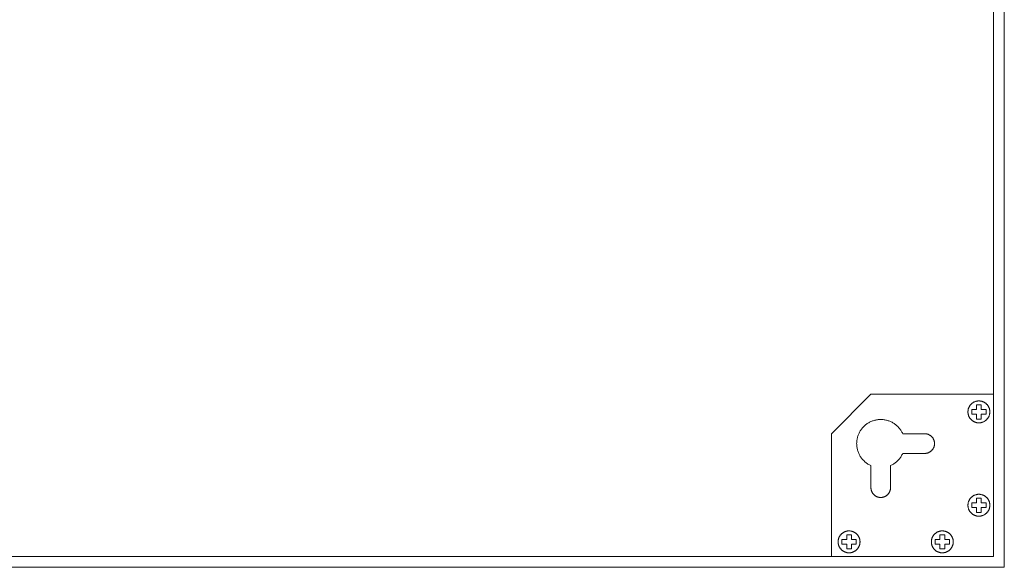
# Model space of a CAD drawing. Header units: millimetres. Extents: x -2430 to -1176, y -900 to 256.
# Tile 3 of 5: x -1401 to -1176, y -744 to -619. Entities that reach past the tile are written whole.
import ezdxf

# ---------------------------------------------------------------- set-up
doc = ezdxf.new("R2010")
doc.units = ezdxf.units.MM
doc.layers.add('Default', color=7, linetype='Continuous', lineweight=15, true_color=0x000000)
doc.layers.add('Make2D$visible$lines', color=7, linetype='Continuous', lineweight=15, true_color=0x000000)

msp = doc.modelspace()

# ---------------------------------------------------------------- linework, layer by layer
at = {"layer": 'Default'}
for p, q in [((-1178.85, -741.46), (-1178.85, 253.54)), ((-1206.85, -704.46), (-1215.85, -713.46)), ((-1178.85, -704.46), (-1206.85, -704.46)), ((-1183.65, -706.48), (-1183.72, -706.53)), ((-1183.58, -706.43), (-1183.65, -706.48)), ((-1183.51, -706.38), (-1183.58, -706.43)), ((-1183.44, -706.34), (-1183.51, -706.38)), ((-1183.36, -706.29), (-1183.44, -706.34)), ((-1183.28, -706.25), (-1183.36, -706.29)), ((-1183.21, -706.22), (-1183.28, -706.25)), ((-1183.13, -706.18), (-1183.21, -706.22)), ((-1183.05, -706.15), (-1183.13, -706.18)), ((-1182.96, -706.12), (-1183.05, -706.15)), ((-1182.88, -706.09), (-1182.96, -706.12)), ((-1182.8, -706.07), (-1182.88, -706.09)), ((-1182.71, -706.05), (-1182.8, -706.07)), ((-1182.63, -706.03), (-1182.71, -706.05)), ((-1182.54, -706.01), (-1182.63, -706.03)), ((-1182.46, -706), (-1182.54, -706.01)), ((-1182.37, -705.99), (-1182.46, -706)), ((-1182.29, -705.99), (-1182.37, -705.99)), ((-1182.2, -705.98), (-1182.29, -705.99)), ((-1182.11, -705.98), (-1182.2, -705.98)), ((-1182.03, -705.99), (-1182.11, -705.98)), ((-1181.94, -705.99), (-1182.03, -705.99)), ((-1181.85, -706), (-1181.94, -705.99)), ((-1181.77, -706.01), (-1181.85, -706)), ((-1181.68, -706.03), (-1181.77, -706.01)), ((-1181.6, -706.05), (-1181.68, -706.03)), ((-1181.51, -706.07), (-1181.6, -706.05)), ((-1181.43, -706.09), (-1181.51, -706.07)), ((-1181.35, -706.12), (-1181.43, -706.09)), ((-1181.26, -706.15), (-1181.35, -706.12)), ((-1181.18, -706.18), (-1181.26, -706.15)), ((-1181.1, -706.22), (-1181.18, -706.18)), ((-1181.03, -706.25), (-1181.1, -706.22)), ((-1180.95, -706.29), (-1181.03, -706.25)), ((-1180.87, -706.34), (-1180.95, -706.29)), ((-1180.8, -706.38), (-1180.87, -706.34)), ((-1180.73, -706.43), (-1180.8, -706.38)), ((-1180.66, -706.48), (-1180.73, -706.43)), ((-1180.59, -706.53), (-1180.66, -706.48)), ((-1184.65, -708.42), (-1184.66, -708.51)), ((-1184.66, -708.51), (-1184.65, -708.59)), ((-1184.64, -708.25), (-1184.65, -708.33)), ((-1184.65, -708.33), (-1184.65, -708.42)), ((-1184.65, -708.59), (-1184.65, -708.68)), ((-1184.65, -708.68), (-1184.64, -708.76)), ((-1184.63, -708.16), (-1184.64, -708.25)), ((-1184.62, -708.07), (-1184.63, -708.16)), ((-1184.61, -707.99), (-1184.62, -708.07)), ((-1184.59, -707.9), (-1184.61, -707.99)), ((-1184.57, -707.82), (-1184.59, -707.9)), ((-1184.54, -707.74), (-1184.57, -707.82)), ((-1184.51, -707.65), (-1184.54, -707.74)), ((-1184.48, -707.57), (-1184.51, -707.65)), ((-1184.45, -707.49), (-1184.48, -707.57)), ((-1184.41, -707.41), (-1184.45, -707.49)), ((-1184.38, -707.33), (-1184.41, -707.41)), ((-1184.33, -707.26), (-1184.38, -707.33)), ((-1184.29, -707.18), (-1184.33, -707.26)), ((-1184.24, -707.11), (-1184.29, -707.18)), ((-1184.2, -707.04), (-1184.24, -707.11)), ((-1184.14, -706.97), (-1184.2, -707.04)), ((-1184.09, -706.9), (-1184.14, -706.97)), ((-1184.03, -706.83), (-1184.09, -706.9)), ((-1183.98, -706.77), (-1184.03, -706.83)), ((-1183.92, -706.71), (-1183.98, -706.77)), ((-1183.85, -706.65), (-1183.92, -706.71)), ((-1183.79, -706.59), (-1183.85, -706.65)), ((-1183.72, -706.53), (-1183.79, -706.59)), ((-1182.7, -707.94), (-1183.78, -707.94)), ((-1183.78, -707.94), (-1183.78, -709.03)), ((-1181.61, -706.86), (-1182.7, -706.86)), ((-1182.7, -706.86), (-1182.7, -707.94)), ((-1181.61, -707.94), (-1181.61, -706.86)), ((-1180.53, -707.94), (-1181.61, -707.94)), ((-1180.52, -706.59), (-1180.59, -706.53)), ((-1180.53, -709.03), (-1180.53, -707.94)), ((-1180.46, -706.65), (-1180.52, -706.59)), ((-1180.4, -706.71), (-1180.46, -706.65)), ((-1180.33, -706.77), (-1180.4, -706.71)), ((-1180.28, -706.83), (-1180.33, -706.77)), ((-1180.22, -706.9), (-1180.28, -706.83)), ((-1180.17, -706.97), (-1180.22, -706.9)), ((-1180.11, -707.04), (-1180.17, -706.97)), ((-1180.07, -707.11), (-1180.11, -707.04)), ((-1180.02, -707.18), (-1180.07, -707.11)), ((-1179.98, -707.26), (-1180.02, -707.18)), ((-1179.93, -707.33), (-1179.98, -707.26)), ((-1179.9, -707.41), (-1179.93, -707.33)), ((-1179.86, -707.49), (-1179.9, -707.41)), ((-1179.83, -707.57), (-1179.86, -707.49)), ((-1179.8, -707.65), (-1179.83, -707.57)), ((-1179.77, -707.74), (-1179.8, -707.65)), ((-1179.75, -707.82), (-1179.77, -707.74)), ((-1179.72, -707.9), (-1179.75, -707.82)), ((-1179.7, -707.99), (-1179.72, -707.9)), ((-1179.69, -708.07), (-1179.7, -707.99)), ((-1179.68, -708.16), (-1179.69, -708.07)), ((-1179.67, -708.25), (-1179.68, -708.16)), ((-1179.66, -708.33), (-1179.67, -708.25)), ((-1179.67, -708.76), (-1179.66, -708.68)), ((-1179.66, -708.42), (-1179.66, -708.33)), ((-1179.66, -708.51), (-1179.66, -708.42)), ((-1179.66, -708.59), (-1179.66, -708.51)), ((-1179.66, -708.68), (-1179.66, -708.59)), ((-1207.5, -711.05), (-1207.34, -710.96)), ((-1207.34, -710.96), (-1207.17, -710.86)), ((-1207.17, -710.86), (-1207, -710.77)), ((-1207, -710.77), (-1206.83, -710.69)), ((-1206.83, -710.69), (-1206.65, -710.62)), ((-1206.65, -710.62), (-1206.47, -710.55)), ((-1206.47, -710.55), (-1206.29, -710.49)), ((-1206.29, -710.49), (-1206.11, -710.43)), ((-1206.11, -710.43), (-1205.92, -710.38)), ((-1205.92, -710.38), (-1205.73, -710.34)), ((-1205.73, -710.34), (-1205.55, -710.3)), ((-1205.55, -710.3), (-1205.36, -710.27)), ((-1205.36, -710.27), (-1205.17, -710.25)), ((-1205.17, -710.25), (-1204.98, -710.23)), ((-1204.98, -710.23), (-1204.78, -710.22)), ((-1204.78, -710.22), (-1204.59, -710.22)), ((-1204.59, -710.22), (-1204.4, -710.22)), ((-1204.4, -710.22), (-1204.21, -710.23)), ((-1204.21, -710.23), (-1204.02, -710.25)), ((-1204.02, -710.25), (-1203.83, -710.27)), ((-1203.83, -710.27), (-1203.64, -710.3)), ((-1203.64, -710.3), (-1203.45, -710.34)), ((-1203.45, -710.34), (-1203.26, -710.38)), ((-1203.26, -710.38), (-1203.08, -710.43)), ((-1203.08, -710.43), (-1202.89, -710.49)), ((-1202.89, -710.49), (-1202.71, -710.55)), ((-1202.71, -710.55), (-1202.53, -710.62)), ((-1202.53, -710.62), (-1202.36, -710.69)), ((-1202.36, -710.69), (-1202.18, -710.77)), ((-1202.18, -710.77), (-1202.01, -710.86)), ((-1202.01, -710.86), (-1201.84, -710.95)), ((-1201.84, -710.95), (-1201.68, -711.05)), ((-1184.64, -708.76), (-1184.63, -708.85)), ((-1184.63, -708.85), (-1184.61, -708.94)), ((-1184.61, -708.94), (-1184.6, -709.02)), ((-1184.6, -709.02), (-1184.58, -709.11)), ((-1184.58, -709.11), (-1184.55, -709.19)), ((-1184.55, -709.19), (-1184.53, -709.27)), ((-1184.53, -709.27), (-1184.5, -709.35)), ((-1184.5, -709.35), (-1184.47, -709.44)), ((-1184.47, -709.44), (-1184.43, -709.51)), ((-1184.43, -709.51), (-1184.4, -709.59)), ((-1184.4, -709.59), (-1184.36, -709.67)), ((-1184.36, -709.67), (-1184.31, -709.75)), ((-1184.31, -709.75), (-1184.27, -709.82)), ((-1184.27, -709.82), (-1184.22, -709.89)), ((-1184.22, -709.89), (-1184.17, -709.96)), ((-1184.17, -709.96), (-1184.12, -710.03)), ((-1184.12, -710.03), (-1184.06, -710.1)), ((-1184.06, -710.1), (-1184.01, -710.16)), ((-1184.01, -710.16), (-1183.95, -710.23)), ((-1183.95, -710.23), (-1183.88, -710.29)), ((-1183.88, -710.29), (-1183.82, -710.35)), ((-1183.82, -710.35), (-1183.75, -710.4)), ((-1183.78, -709.03), (-1182.7, -709.03)), ((-1183.75, -710.4), (-1183.69, -710.46)), ((-1183.69, -710.46), (-1183.62, -710.51)), ((-1183.62, -710.51), (-1183.55, -710.56)), ((-1183.55, -710.56), (-1183.47, -710.61)), ((-1183.47, -710.61), (-1183.4, -710.65)), ((-1183.4, -710.65), (-1183.32, -710.69)), ((-1183.32, -710.69), (-1183.25, -710.73)), ((-1183.25, -710.73), (-1183.17, -710.77)), ((-1183.17, -710.77), (-1183.09, -710.8)), ((-1183.09, -710.8), (-1183.01, -710.83)), ((-1183.01, -710.83), (-1182.92, -710.86)), ((-1182.92, -710.86), (-1182.84, -710.89)), ((-1182.84, -710.89), (-1182.76, -710.91)), ((-1182.76, -710.91), (-1182.67, -710.93)), ((-1182.7, -709.03), (-1182.7, -710.11)), ((-1182.7, -710.11), (-1181.61, -710.11)), ((-1182.67, -710.93), (-1182.59, -710.95)), ((-1182.59, -710.95), (-1182.5, -710.96)), ((-1182.5, -710.96), (-1182.42, -710.97)), ((-1182.42, -710.97), (-1182.33, -710.98)), ((-1182.33, -710.98), (-1182.24, -710.98)), ((-1182.24, -710.98), (-1182.16, -710.98)), ((-1182.16, -710.98), (-1182.07, -710.98)), ((-1182.07, -710.98), (-1181.98, -710.98)), ((-1181.98, -710.98), (-1181.9, -710.97)), ((-1181.9, -710.97), (-1181.81, -710.96)), ((-1181.81, -710.96), (-1181.72, -710.95)), ((-1181.72, -710.95), (-1181.64, -710.93)), ((-1181.64, -710.93), (-1181.55, -710.91)), ((-1181.61, -710.11), (-1181.61, -709.03)), ((-1181.61, -709.03), (-1180.53, -709.03)), ((-1181.55, -710.91), (-1181.47, -710.89)), ((-1181.47, -710.89), (-1181.39, -710.86)), ((-1181.39, -710.86), (-1181.3, -710.83)), ((-1181.3, -710.83), (-1181.22, -710.8)), ((-1181.22, -710.8), (-1181.14, -710.77)), ((-1181.14, -710.77), (-1181.06, -710.73)), ((-1181.06, -710.73), (-1180.99, -710.69)), ((-1180.99, -710.69), (-1180.91, -710.65)), ((-1180.91, -710.65), (-1180.84, -710.61)), ((-1180.84, -710.61), (-1180.76, -710.56)), ((-1180.76, -710.56), (-1180.69, -710.51)), ((-1180.69, -710.51), (-1180.62, -710.46)), ((-1180.62, -710.46), (-1180.56, -710.4)), ((-1180.56, -710.4), (-1180.49, -710.35)), ((-1180.49, -710.35), (-1180.43, -710.29)), ((-1180.43, -710.29), (-1180.36, -710.23)), ((-1180.36, -710.23), (-1180.31, -710.16)), ((-1180.31, -710.16), (-1180.25, -710.1)), ((-1180.25, -710.1), (-1180.19, -710.03)), ((-1180.19, -710.03), (-1180.14, -709.96)), ((-1180.14, -709.96), (-1180.09, -709.89)), ((-1180.09, -709.89), (-1180.04, -709.82)), ((-1180.04, -709.82), (-1180, -709.75)), ((-1180, -709.75), (-1179.95, -709.67)), ((-1179.95, -709.67), (-1179.91, -709.59)), ((-1179.91, -709.59), (-1179.88, -709.51)), ((-1179.88, -709.51), (-1179.84, -709.44)), ((-1179.84, -709.44), (-1179.81, -709.35)), ((-1179.81, -709.35), (-1179.78, -709.27)), ((-1179.78, -709.27), (-1179.76, -709.19)), ((-1179.76, -709.19), (-1179.73, -709.11)), ((-1179.73, -709.11), (-1179.71, -709.02)), ((-1179.71, -709.02), (-1179.7, -708.94)), ((-1179.7, -708.94), (-1179.68, -708.85)), ((-1179.68, -708.85), (-1179.67, -708.76)), ((-1209.53, -713.31), (-1209.44, -713.13)), ((-1209.44, -713.13), (-1209.35, -712.97)), ((-1209.35, -712.97), (-1209.25, -712.8)), ((-1209.25, -712.8), (-1209.15, -712.64)), ((-1209.15, -712.64), (-1209.04, -712.48)), ((-1209.04, -712.48), (-1208.92, -712.33)), ((-1208.92, -712.33), (-1208.8, -712.18)), ((-1208.8, -712.18), (-1208.68, -712.04)), ((-1208.68, -712.04), (-1208.54, -711.9)), ((-1208.54, -711.9), (-1208.41, -711.76)), ((-1208.41, -711.76), (-1208.27, -711.63)), ((-1208.27, -711.63), (-1208.12, -711.5)), ((-1208.12, -711.5), (-1207.97, -711.38)), ((-1207.97, -711.38), (-1207.82, -711.27)), ((-1207.82, -711.27), (-1207.66, -711.16)), ((-1207.66, -711.16), (-1207.5, -711.05)), ((-1201.68, -711.05), (-1201.52, -711.15)), ((-1201.52, -711.15), (-1201.36, -711.26)), ((-1201.36, -711.26), (-1201.21, -711.38)), ((-1201.21, -711.38), (-1201.06, -711.5)), ((-1201.06, -711.5), (-1200.91, -711.63)), ((-1200.91, -711.63), (-1200.77, -711.76)), ((-1200.77, -711.76), (-1200.64, -711.89)), ((-1200.64, -711.89), (-1200.51, -712.03)), ((-1200.51, -712.03), (-1200.38, -712.18)), ((-1200.38, -712.18), (-1200.26, -712.32)), ((-1200.26, -712.32), (-1200.14, -712.48)), ((-1200.14, -712.48), (-1200.03, -712.63)), ((-1200.03, -712.63), (-1199.93, -712.8)), ((-1199.93, -712.8), (-1199.83, -712.96)), ((-1199.83, -712.96), (-1199.74, -713.13)), ((-1199.74, -713.13), (-1199.65, -713.3)), ((-1215.85, -741.46), (-1215.85, -713.46)), ((-1210.08, -715.52), (-1210.07, -715.33)), ((-1210.07, -715.33), (-1210.06, -715.14)), ((-1210.06, -715.14), (-1210.03, -714.95)), ((-1210.03, -714.95), (-1210, -714.76)), ((-1210, -714.76), (-1209.97, -714.57)), ((-1209.97, -714.57), (-1209.92, -714.38)), ((-1209.92, -714.38), (-1209.87, -714.2)), ((-1209.87, -714.2), (-1209.82, -714.02)), ((-1209.82, -714.02), (-1209.76, -713.83)), ((-1209.76, -713.83), (-1209.69, -713.66)), ((-1209.69, -713.66), (-1209.61, -713.48)), ((-1209.61, -713.48), (-1209.53, -713.31)), ((-1199.65, -713.3), (-1199.57, -713.47)), ((-1194.54, -713.47), (-1199.57, -713.47)), ((-1194.46, -713.47), (-1194.54, -713.47)), ((-1194.38, -713.48), (-1194.46, -713.47)), ((-1194.3, -713.48), (-1194.38, -713.48)), ((-1194.23, -713.49), (-1194.3, -713.48)), ((-1194.15, -713.5), (-1194.23, -713.49)), ((-1194.07, -713.52), (-1194.15, -713.5)), ((-1194, -713.54), (-1194.07, -713.52)), ((-1193.92, -713.56), (-1194, -713.54)), ((-1193.85, -713.58), (-1193.92, -713.56)), ((-1193.78, -713.6), (-1193.85, -713.58)), ((-1193.7, -713.63), (-1193.78, -713.6)), ((-1193.63, -713.66), (-1193.7, -713.63)), ((-1193.56, -713.69), (-1193.63, -713.66)), ((-1193.49, -713.73), (-1193.56, -713.69)), ((-1193.42, -713.77), (-1193.49, -713.73)), ((-1193.36, -713.81), (-1193.42, -713.77)), ((-1193.29, -713.85), (-1193.36, -713.81)), ((-1193.23, -713.89), (-1193.29, -713.85)), ((-1193.17, -713.94), (-1193.23, -713.89)), ((-1193.11, -713.99), (-1193.17, -713.94)), ((-1193.05, -714.04), (-1193.11, -713.99)), ((-1192.99, -714.09), (-1193.05, -714.04)), ((-1192.93, -714.14), (-1192.99, -714.09)), ((-1192.88, -714.2), (-1192.93, -714.14)), ((-1192.83, -714.26), (-1192.88, -714.2)), ((-1192.78, -714.32), (-1192.83, -714.26)), ((-1192.73, -714.38), (-1192.78, -714.32)), ((-1192.69, -714.44), (-1192.73, -714.38)), ((-1192.64, -714.51), (-1192.69, -714.44)), ((-1192.6, -714.57), (-1192.64, -714.51)), ((-1192.57, -714.64), (-1192.6, -714.57)), ((-1192.53, -714.71), (-1192.57, -714.64)), ((-1192.5, -714.78), (-1192.53, -714.71)), ((-1192.46, -714.85), (-1192.5, -714.78)), ((-1192.44, -714.92), (-1192.46, -714.85)), ((-1192.41, -714.99), (-1192.44, -714.92)), ((-1192.39, -715.07), (-1192.41, -714.99)), ((-1192.36, -715.14), (-1192.39, -715.07)), ((-1192.35, -715.22), (-1192.36, -715.14)), ((-1192.33, -715.29), (-1192.35, -715.22)), ((-1192.32, -715.37), (-1192.33, -715.29)), ((-1192.31, -715.45), (-1192.32, -715.37)), ((-1192.3, -715.52), (-1192.31, -715.45)), ((-1210.09, -715.71), (-1210.08, -715.52)), ((-1210.08, -715.91), (-1210.09, -715.71)), ((-1210.07, -716.1), (-1210.08, -715.91)), ((-1210.06, -716.29), (-1210.07, -716.1)), ((-1210.04, -716.48), (-1210.06, -716.29)), ((-1210.01, -716.67), (-1210.04, -716.48)), ((-1209.97, -716.86), (-1210.01, -716.67)), ((-1209.93, -717.04), (-1209.97, -716.86)), ((-1209.88, -717.23), (-1209.93, -717.04)), ((-1209.82, -717.41), (-1209.88, -717.23)), ((-1209.76, -717.59), (-1209.82, -717.41)), ((-1209.69, -717.77), (-1209.76, -717.59)), ((-1193.63, -717.77), (-1193.56, -717.74)), ((-1193.56, -717.74), (-1193.49, -717.71)), ((-1193.49, -717.71), (-1193.42, -717.67)), ((-1193.42, -717.67), (-1193.36, -717.63)), ((-1193.36, -717.63), (-1193.29, -717.59)), ((-1193.29, -717.59), (-1193.23, -717.54)), ((-1193.23, -717.54), (-1193.17, -717.5)), ((-1193.17, -717.5), (-1193.11, -717.45)), ((-1193.11, -717.45), (-1193.05, -717.4)), ((-1193.05, -717.4), (-1192.99, -717.35)), ((-1192.99, -717.35), (-1192.93, -717.29)), ((-1192.93, -717.29), (-1192.88, -717.24)), ((-1192.88, -717.24), (-1192.83, -717.18)), ((-1192.83, -717.18), (-1192.78, -717.12)), ((-1192.78, -717.12), (-1192.73, -717.06)), ((-1192.73, -717.06), (-1192.69, -716.99)), ((-1192.69, -716.99), (-1192.64, -716.93)), ((-1192.64, -716.93), (-1192.6, -716.86)), ((-1192.6, -716.86), (-1192.57, -716.8)), ((-1192.57, -716.8), (-1192.53, -716.73)), ((-1192.53, -716.73), (-1192.5, -716.66)), ((-1192.5, -716.66), (-1192.46, -716.59)), ((-1192.46, -716.59), (-1192.44, -716.51)), ((-1192.44, -716.51), (-1192.41, -716.44)), ((-1192.41, -716.44), (-1192.39, -716.37)), ((-1192.39, -716.37), (-1192.36, -716.29)), ((-1192.36, -716.29), (-1192.35, -716.22)), ((-1192.35, -716.22), (-1192.33, -716.14)), ((-1192.33, -716.14), (-1192.32, -716.07)), ((-1192.32, -716.07), (-1192.31, -715.99)), ((-1192.31, -715.99), (-1192.3, -715.91)), ((-1192.29, -715.6), (-1192.3, -715.52)), ((-1192.3, -715.91), (-1192.29, -715.83)), ((-1192.29, -715.68), (-1192.29, -715.6)), ((-1192.29, -715.76), (-1192.29, -715.68)), ((-1192.29, -715.83), (-1192.29, -715.76)), ((-1209.62, -717.95), (-1209.69, -717.77)), ((-1209.53, -718.12), (-1209.62, -717.95)), ((-1209.45, -718.29), (-1209.53, -718.12)), ((-1209.35, -718.46), (-1209.45, -718.29)), ((-1209.26, -718.63), (-1209.35, -718.46)), ((-1209.15, -718.79), (-1209.26, -718.63)), ((-1209.04, -718.94), (-1209.15, -718.79)), ((-1208.93, -719.1), (-1209.04, -718.94)), ((-1208.81, -719.25), (-1208.93, -719.1)), ((-1208.68, -719.39), (-1208.81, -719.25)), ((-1208.55, -719.53), (-1208.68, -719.39)), ((-1208.41, -719.67), (-1208.55, -719.53)), ((-1208.27, -719.8), (-1208.41, -719.67)), ((-1208.13, -719.93), (-1208.27, -719.8)), ((-1207.98, -720.05), (-1208.13, -719.93)), ((-1201.05, -719.93), (-1201.2, -720.05)), ((-1200.91, -719.8), (-1201.05, -719.93)), ((-1200.77, -719.67), (-1200.91, -719.8)), ((-1200.63, -719.54), (-1200.77, -719.67)), ((-1200.5, -719.4), (-1200.63, -719.54)), ((-1200.38, -719.25), (-1200.5, -719.4)), ((-1200.26, -719.11), (-1200.38, -719.25)), ((-1200.14, -718.95), (-1200.26, -719.11)), ((-1200.03, -718.8), (-1200.14, -718.95)), ((-1199.93, -718.64), (-1200.03, -718.8)), ((-1199.83, -718.47), (-1199.93, -718.64)), ((-1199.74, -718.31), (-1199.83, -718.47)), ((-1199.65, -718.14), (-1199.74, -718.31)), ((-1199.57, -717.96), (-1199.65, -718.14)), ((-1199.57, -717.96), (-1194.54, -717.96)), ((-1194.54, -717.96), (-1194.46, -717.96)), ((-1194.46, -717.96), (-1194.38, -717.96)), ((-1194.38, -717.96), (-1194.3, -717.95)), ((-1194.3, -717.95), (-1194.23, -717.94)), ((-1194.23, -717.94), (-1194.15, -717.93)), ((-1194.15, -717.93), (-1194.07, -717.92)), ((-1194.07, -717.92), (-1194, -717.9)), ((-1194, -717.9), (-1193.92, -717.88)), ((-1193.92, -717.88), (-1193.85, -717.86)), ((-1193.85, -717.86), (-1193.78, -717.83)), ((-1193.78, -717.83), (-1193.7, -717.8)), ((-1193.7, -717.8), (-1193.63, -717.77)), ((-1207.83, -720.16), (-1207.98, -720.05)), ((-1207.67, -720.27), (-1207.83, -720.16)), ((-1207.51, -720.38), (-1207.67, -720.27)), ((-1207.35, -720.48), (-1207.51, -720.38)), ((-1207.18, -720.57), (-1207.35, -720.48)), ((-1207.01, -720.66), (-1207.18, -720.57)), ((-1206.83, -720.74), (-1207.01, -720.66)), ((-1206.83, -725.77), (-1206.83, -720.74)), ((-1202.17, -720.66), (-1202.34, -720.74)), ((-1202.34, -720.74), (-1202.34, -725.77)), ((-1202, -720.57), (-1202.17, -720.66)), ((-1201.83, -720.48), (-1202, -720.57)), ((-1201.67, -720.38), (-1201.83, -720.48)), ((-1201.51, -720.27), (-1201.67, -720.38)), ((-1201.35, -720.16), (-1201.51, -720.27)), ((-1201.2, -720.05), (-1201.35, -720.16)), ((-1206.83, -725.85), (-1206.83, -725.77)), ((-1206.83, -725.92), (-1206.83, -725.85)), ((-1206.82, -726), (-1206.83, -725.92)), ((-1206.81, -726.08), (-1206.82, -726)), ((-1206.8, -726.16), (-1206.81, -726.08)), ((-1206.79, -726.23), (-1206.8, -726.16)), ((-1206.77, -726.31), (-1206.79, -726.23)), ((-1206.75, -726.38), (-1206.77, -726.31)), ((-1206.73, -726.46), (-1206.75, -726.38)), ((-1206.7, -726.53), (-1206.73, -726.46)), ((-1206.67, -726.6), (-1206.7, -726.53)), ((-1206.64, -726.67), (-1206.67, -726.6)), ((-1206.61, -726.74), (-1206.64, -726.67)), ((-1206.58, -726.81), (-1206.61, -726.74)), ((-1202.56, -726.74), (-1202.6, -726.81)), ((-1202.53, -726.67), (-1202.56, -726.74)), ((-1202.5, -726.6), (-1202.53, -726.67)), ((-1202.47, -726.53), (-1202.5, -726.6)), ((-1202.45, -726.46), (-1202.47, -726.53)), ((-1202.43, -726.38), (-1202.45, -726.46)), ((-1202.41, -726.31), (-1202.43, -726.38)), ((-1202.39, -726.23), (-1202.41, -726.31)), ((-1202.38, -726.16), (-1202.39, -726.23)), ((-1202.36, -726.08), (-1202.38, -726.16)), ((-1202.35, -726), (-1202.36, -726.08)), ((-1202.34, -725.85), (-1202.35, -725.92)), ((-1202.35, -725.92), (-1202.35, -726)), ((-1202.34, -725.77), (-1202.34, -725.85)), ((-1206.54, -726.88), (-1206.58, -726.81)), ((-1206.5, -726.95), (-1206.54, -726.88)), ((-1206.46, -727.01), (-1206.5, -726.95)), ((-1206.41, -727.08), (-1206.46, -727.01)), ((-1206.37, -727.14), (-1206.41, -727.08)), ((-1206.32, -727.2), (-1206.37, -727.14)), ((-1206.27, -727.26), (-1206.32, -727.2)), ((-1206.22, -727.32), (-1206.27, -727.26)), ((-1206.16, -727.37), (-1206.22, -727.32)), ((-1206.11, -727.43), (-1206.16, -727.37)), ((-1206.05, -727.48), (-1206.11, -727.43)), ((-1205.99, -727.53), (-1206.05, -727.48)), ((-1205.93, -727.57), (-1205.99, -727.53)), ((-1205.86, -727.62), (-1205.93, -727.57)), ((-1205.8, -727.66), (-1205.86, -727.62)), ((-1205.73, -727.7), (-1205.8, -727.66)), ((-1205.67, -727.74), (-1205.73, -727.7)), ((-1205.6, -727.78), (-1205.67, -727.74)), ((-1205.53, -727.81), (-1205.6, -727.78)), ((-1205.46, -727.84), (-1205.53, -727.81)), ((-1205.38, -727.87), (-1205.46, -727.84)), ((-1205.31, -727.9), (-1205.38, -727.87)), ((-1205.24, -727.92), (-1205.31, -727.9)), ((-1205.16, -727.94), (-1205.24, -727.92)), ((-1205.09, -727.96), (-1205.16, -727.94)), ((-1205.01, -727.98), (-1205.09, -727.96)), ((-1204.94, -727.99), (-1205.01, -727.98)), ((-1204.86, -728), (-1204.94, -727.99)), ((-1204.78, -728.01), (-1204.86, -728)), ((-1204.7, -728.01), (-1204.78, -728.01)), ((-1204.63, -728.02), (-1204.7, -728.01)), ((-1204.55, -728.02), (-1204.63, -728.02)), ((-1204.47, -728.01), (-1204.55, -728.02)), ((-1204.39, -728.01), (-1204.47, -728.01)), ((-1204.32, -728), (-1204.39, -728.01)), ((-1204.24, -727.99), (-1204.32, -728)), ((-1204.16, -727.98), (-1204.24, -727.99)), ((-1204.09, -727.96), (-1204.16, -727.98)), ((-1204.01, -727.94), (-1204.09, -727.96)), ((-1203.94, -727.92), (-1204.01, -727.94)), ((-1203.86, -727.9), (-1203.94, -727.92)), ((-1203.79, -727.87), (-1203.86, -727.9)), ((-1203.72, -727.84), (-1203.79, -727.87)), ((-1203.65, -727.81), (-1203.72, -727.84)), ((-1203.58, -727.78), (-1203.65, -727.81)), ((-1203.51, -727.74), (-1203.58, -727.78)), ((-1203.44, -727.7), (-1203.51, -727.74)), ((-1203.38, -727.66), (-1203.44, -727.7)), ((-1203.31, -727.62), (-1203.38, -727.66)), ((-1203.25, -727.57), (-1203.31, -727.62)), ((-1203.19, -727.53), (-1203.25, -727.57)), ((-1203.13, -727.48), (-1203.19, -727.53)), ((-1203.07, -727.43), (-1203.13, -727.48)), ((-1203.01, -727.37), (-1203.07, -727.43)), ((-1202.96, -727.32), (-1203.01, -727.37)), ((-1202.91, -727.26), (-1202.96, -727.32)), ((-1202.86, -727.2), (-1202.91, -727.26)), ((-1202.81, -727.14), (-1202.86, -727.2)), ((-1202.76, -727.08), (-1202.81, -727.14)), ((-1202.72, -727.01), (-1202.76, -727.08)), ((-1202.68, -726.95), (-1202.72, -727.01)), ((-1202.64, -726.88), (-1202.68, -726.95)), ((-1202.6, -726.81), (-1202.64, -726.88)), ((-1184.51, -728.96), (-1184.54, -729.05)), ((-1184.48, -728.88), (-1184.51, -728.96)), ((-1184.45, -728.8), (-1184.48, -728.88)), ((-1184.41, -728.72), (-1184.45, -728.8)), ((-1184.38, -728.65), (-1184.41, -728.72)), ((-1184.33, -728.57), (-1184.38, -728.65)), ((-1184.29, -728.49), (-1184.33, -728.57)), ((-1184.24, -728.42), (-1184.29, -728.49)), ((-1184.2, -728.35), (-1184.24, -728.42)), ((-1184.14, -728.28), (-1184.2, -728.35)), ((-1184.09, -728.21), (-1184.14, -728.28)), ((-1184.03, -728.14), (-1184.09, -728.21)), ((-1183.98, -728.08), (-1184.03, -728.14)), ((-1183.92, -728.02), (-1183.98, -728.08)), ((-1183.85, -727.96), (-1183.92, -728.02)), ((-1183.79, -727.9), (-1183.85, -727.96)), ((-1183.72, -727.84), (-1183.79, -727.9)), ((-1183.65, -727.79), (-1183.72, -727.84)), ((-1183.58, -727.74), (-1183.65, -727.79)), ((-1183.51, -727.69), (-1183.58, -727.74)), ((-1183.44, -727.65), (-1183.51, -727.69)), ((-1183.36, -727.6), (-1183.44, -727.65)), ((-1183.28, -727.56), (-1183.36, -727.6)), ((-1183.21, -727.53), (-1183.28, -727.56)), ((-1183.13, -727.49), (-1183.21, -727.53)), ((-1183.05, -727.46), (-1183.13, -727.49)), ((-1182.96, -727.43), (-1183.05, -727.46)), ((-1182.88, -727.4), (-1182.96, -727.43)), ((-1182.8, -727.38), (-1182.88, -727.4)), ((-1182.71, -727.36), (-1182.8, -727.38)), ((-1182.63, -727.34), (-1182.71, -727.36)), ((-1181.61, -728.17), (-1182.7, -728.17)), ((-1182.7, -728.17), (-1182.7, -729.25)), ((-1182.54, -727.32), (-1182.63, -727.34)), ((-1182.46, -727.31), (-1182.54, -727.32)), ((-1182.37, -727.3), (-1182.46, -727.31)), ((-1182.29, -727.3), (-1182.37, -727.3)), ((-1182.2, -727.29), (-1182.29, -727.3)), ((-1182.11, -727.29), (-1182.2, -727.29)), ((-1182.03, -727.3), (-1182.11, -727.29)), ((-1181.94, -727.3), (-1182.03, -727.3)), ((-1181.85, -727.31), (-1181.94, -727.3)), ((-1181.77, -727.32), (-1181.85, -727.31)), ((-1181.68, -727.34), (-1181.77, -727.32)), ((-1181.6, -727.36), (-1181.68, -727.34)), ((-1181.61, -729.25), (-1181.61, -728.17)), ((-1181.51, -727.38), (-1181.6, -727.36)), ((-1181.43, -727.4), (-1181.51, -727.38)), ((-1181.35, -727.43), (-1181.43, -727.4)), ((-1181.26, -727.46), (-1181.35, -727.43)), ((-1181.18, -727.49), (-1181.26, -727.46)), ((-1181.1, -727.53), (-1181.18, -727.49)), ((-1181.03, -727.56), (-1181.1, -727.53)), ((-1180.95, -727.6), (-1181.03, -727.56)), ((-1180.87, -727.65), (-1180.95, -727.6)), ((-1180.8, -727.69), (-1180.87, -727.65)), ((-1180.73, -727.74), (-1180.8, -727.69)), ((-1180.66, -727.79), (-1180.73, -727.74)), ((-1180.59, -727.84), (-1180.66, -727.79)), ((-1180.52, -727.9), (-1180.59, -727.84)), ((-1180.46, -727.96), (-1180.52, -727.9)), ((-1180.4, -728.02), (-1180.46, -727.96)), ((-1180.33, -728.08), (-1180.4, -728.02)), ((-1180.28, -728.14), (-1180.33, -728.08)), ((-1180.22, -728.21), (-1180.28, -728.14)), ((-1180.17, -728.28), (-1180.22, -728.21)), ((-1180.11, -728.35), (-1180.17, -728.28)), ((-1180.07, -728.42), (-1180.11, -728.35)), ((-1180.02, -728.49), (-1180.07, -728.42)), ((-1179.98, -728.57), (-1180.02, -728.49)), ((-1179.93, -728.65), (-1179.98, -728.57)), ((-1179.9, -728.72), (-1179.93, -728.65)), ((-1179.86, -728.8), (-1179.9, -728.72)), ((-1179.83, -728.88), (-1179.86, -728.8)), ((-1179.8, -728.96), (-1179.83, -728.88)), ((-1179.77, -729.05), (-1179.8, -728.96)), ((-1184.65, -729.73), (-1184.66, -729.82)), ((-1184.66, -729.82), (-1184.65, -729.9)), ((-1184.64, -729.56), (-1184.65, -729.64)), ((-1184.65, -729.64), (-1184.65, -729.73)), ((-1184.65, -729.9), (-1184.65, -729.99)), ((-1184.65, -729.99), (-1184.64, -730.07)), ((-1184.63, -729.47), (-1184.64, -729.56)), ((-1184.64, -730.07), (-1184.63, -730.16)), ((-1184.62, -729.38), (-1184.63, -729.47)), ((-1184.63, -730.16), (-1184.61, -730.25)), ((-1184.61, -729.3), (-1184.62, -729.38)), ((-1184.59, -729.21), (-1184.61, -729.3)), ((-1184.61, -730.25), (-1184.6, -730.33)), ((-1184.6, -730.33), (-1184.58, -730.42)), ((-1184.57, -729.13), (-1184.59, -729.21)), ((-1184.58, -730.42), (-1184.55, -730.5)), ((-1184.54, -729.05), (-1184.57, -729.13)), ((-1184.55, -730.5), (-1184.53, -730.58)), ((-1184.53, -730.58), (-1184.5, -730.66)), ((-1184.5, -730.66), (-1184.47, -730.75)), ((-1184.47, -730.75), (-1184.43, -730.82)), ((-1184.43, -730.82), (-1184.4, -730.9)), ((-1184.4, -730.9), (-1184.36, -730.98)), ((-1184.36, -730.98), (-1184.31, -731.06)), ((-1184.31, -731.06), (-1184.27, -731.13)), ((-1184.27, -731.13), (-1184.22, -731.2)), ((-1184.22, -731.2), (-1184.17, -731.27)), ((-1182.7, -729.25), (-1183.78, -729.25)), ((-1183.78, -729.25), (-1183.78, -730.34)), ((-1183.78, -730.34), (-1182.7, -730.34)), ((-1182.7, -730.34), (-1182.7, -731.42)), ((-1180.53, -729.25), (-1181.61, -729.25)), ((-1181.61, -731.42), (-1181.61, -730.34)), ((-1181.61, -730.34), (-1180.53, -730.34)), ((-1180.53, -730.34), (-1180.53, -729.25)), ((-1180.14, -731.27), (-1180.09, -731.2)), ((-1180.09, -731.2), (-1180.04, -731.13)), ((-1180.04, -731.13), (-1180, -731.06)), ((-1180, -731.06), (-1179.95, -730.98)), ((-1179.95, -730.98), (-1179.91, -730.9)), ((-1179.91, -730.9), (-1179.88, -730.82)), ((-1179.88, -730.82), (-1179.84, -730.75)), ((-1179.84, -730.75), (-1179.81, -730.66)), ((-1179.81, -730.66), (-1179.78, -730.58)), ((-1179.78, -730.58), (-1179.76, -730.5)), ((-1179.75, -729.13), (-1179.77, -729.05)), ((-1179.76, -730.5), (-1179.73, -730.42)), ((-1179.72, -729.21), (-1179.75, -729.13)), ((-1179.73, -730.42), (-1179.71, -730.33)), ((-1179.7, -729.3), (-1179.72, -729.21)), ((-1179.71, -730.33), (-1179.7, -730.25)), ((-1179.69, -729.38), (-1179.7, -729.3)), ((-1179.7, -730.25), (-1179.68, -730.16)), ((-1179.68, -729.47), (-1179.69, -729.38)), ((-1179.67, -729.56), (-1179.68, -729.47)), ((-1179.68, -730.16), (-1179.67, -730.07)), ((-1179.66, -729.64), (-1179.67, -729.56)), ((-1179.67, -730.07), (-1179.66, -729.99)), ((-1179.66, -729.73), (-1179.66, -729.64)), ((-1179.66, -729.82), (-1179.66, -729.73)), ((-1179.66, -729.9), (-1179.66, -729.82)), ((-1179.66, -729.99), (-1179.66, -729.9)), ((-1184.17, -731.27), (-1184.12, -731.34)), ((-1184.12, -731.34), (-1184.06, -731.41)), ((-1184.06, -731.41), (-1184.01, -731.47)), ((-1184.01, -731.47), (-1183.95, -731.54)), ((-1183.95, -731.54), (-1183.88, -731.6)), ((-1183.88, -731.6), (-1183.82, -731.66)), ((-1183.82, -731.66), (-1183.75, -731.71)), ((-1183.75, -731.71), (-1183.69, -731.77)), ((-1183.69, -731.77), (-1183.62, -731.82)), ((-1183.62, -731.82), (-1183.55, -731.87)), ((-1183.55, -731.87), (-1183.47, -731.92)), ((-1183.47, -731.92), (-1183.4, -731.96)), ((-1183.4, -731.96), (-1183.32, -732)), ((-1183.32, -732), (-1183.25, -732.04)), ((-1183.25, -732.04), (-1183.17, -732.08)), ((-1183.17, -732.08), (-1183.09, -732.11)), ((-1183.09, -732.11), (-1183.01, -732.14)), ((-1183.01, -732.14), (-1182.92, -732.17)), ((-1182.92, -732.17), (-1182.84, -732.2)), ((-1182.84, -732.2), (-1182.76, -732.22)), ((-1182.76, -732.22), (-1182.67, -732.24)), ((-1182.7, -731.42), (-1181.61, -731.42)), ((-1182.67, -732.24), (-1182.59, -732.26)), ((-1182.59, -732.26), (-1182.5, -732.27)), ((-1182.5, -732.27), (-1182.42, -732.28)), ((-1182.42, -732.28), (-1182.33, -732.29)), ((-1182.33, -732.29), (-1182.24, -732.29)), ((-1182.24, -732.29), (-1182.16, -732.29)), ((-1182.16, -732.29), (-1182.07, -732.29)), ((-1182.07, -732.29), (-1181.98, -732.29)), ((-1181.98, -732.29), (-1181.9, -732.28)), ((-1181.9, -732.28), (-1181.81, -732.27)), ((-1181.81, -732.27), (-1181.72, -732.26)), ((-1181.72, -732.26), (-1181.64, -732.24)), ((-1181.64, -732.24), (-1181.55, -732.22)), ((-1181.55, -732.22), (-1181.47, -732.2)), ((-1181.47, -732.2), (-1181.39, -732.17)), ((-1181.39, -732.17), (-1181.3, -732.14)), ((-1181.3, -732.14), (-1181.22, -732.11)), ((-1181.22, -732.11), (-1181.14, -732.08)), ((-1181.14, -732.08), (-1181.06, -732.04)), ((-1181.06, -732.04), (-1180.99, -732)), ((-1180.99, -732), (-1180.91, -731.96)), ((-1180.91, -731.96), (-1180.84, -731.92)), ((-1180.84, -731.92), (-1180.76, -731.87)), ((-1180.76, -731.87), (-1180.69, -731.82)), ((-1180.69, -731.82), (-1180.62, -731.77)), ((-1180.62, -731.77), (-1180.56, -731.71)), ((-1180.56, -731.71), (-1180.49, -731.66)), ((-1180.49, -731.66), (-1180.43, -731.6)), ((-1180.43, -731.6), (-1180.36, -731.54)), ((-1180.36, -731.54), (-1180.31, -731.47)), ((-1180.31, -731.47), (-1180.25, -731.41)), ((-1180.25, -731.41), (-1180.19, -731.34)), ((-1180.19, -731.34), (-1180.14, -731.27)), ((-1212.57, -735.76), (-1212.49, -735.74)), ((-1212.49, -735.74), (-1212.4, -735.72)), ((-1212.4, -735.72), (-1212.32, -735.7)), ((-1212.32, -735.7), (-1212.23, -735.68)), ((-1212.23, -735.68), (-1212.15, -735.67)), ((-1212.15, -735.67), (-1212.06, -735.66)), ((-1212.06, -735.66), (-1211.97, -735.66)), ((-1211.97, -735.66), (-1211.89, -735.65)), ((-1211.89, -735.65), (-1211.8, -735.65)), ((-1211.8, -735.65), (-1211.71, -735.65)), ((-1211.71, -735.65), (-1211.63, -735.66)), ((-1211.63, -735.66), (-1211.54, -735.67)), ((-1211.54, -735.67), (-1211.45, -735.68)), ((-1211.45, -735.68), (-1211.37, -735.69)), ((-1211.37, -735.69), (-1211.28, -735.71)), ((-1211.28, -735.71), (-1211.2, -735.73)), ((-1211.2, -735.73), (-1211.12, -735.75)), ((-1191.26, -735.76), (-1191.18, -735.74)), ((-1191.18, -735.74), (-1191.09, -735.72)), ((-1191.09, -735.72), (-1191.01, -735.7)), ((-1191.01, -735.7), (-1190.92, -735.68)), ((-1190.92, -735.68), (-1190.84, -735.67)), ((-1190.84, -735.67), (-1190.75, -735.66)), ((-1190.75, -735.66), (-1190.66, -735.66)), ((-1190.66, -735.66), (-1190.58, -735.65)), ((-1190.58, -735.65), (-1190.49, -735.65)), ((-1190.49, -735.65), (-1190.4, -735.65)), ((-1190.4, -735.65), (-1190.32, -735.66)), ((-1190.32, -735.66), (-1190.23, -735.67)), ((-1190.23, -735.67), (-1190.14, -735.68)), ((-1190.14, -735.68), (-1190.06, -735.69)), ((-1190.06, -735.69), (-1189.97, -735.71)), ((-1189.97, -735.71), (-1189.89, -735.73)), ((-1189.89, -735.73), (-1189.81, -735.75)), ((-1214.32, -738.02), (-1214.31, -737.93)), ((-1214.31, -737.93), (-1214.3, -737.85)), ((-1214.3, -737.85), (-1214.29, -737.76)), ((-1214.29, -737.76), (-1214.28, -737.68)), ((-1214.28, -737.68), (-1214.26, -737.59)), ((-1214.26, -737.59), (-1214.24, -737.51)), ((-1214.24, -737.51), (-1214.21, -737.42)), ((-1214.21, -737.42), (-1214.19, -737.34)), ((-1214.19, -737.34), (-1214.16, -737.26)), ((-1214.16, -737.26), (-1214.13, -737.18)), ((-1214.13, -737.18), (-1214.09, -737.1)), ((-1214.09, -737.1), (-1214.05, -737.02)), ((-1214.05, -737.02), (-1214.01, -736.94)), ((-1214.01, -736.94), (-1213.97, -736.87)), ((-1213.97, -736.87), (-1213.92, -736.8)), ((-1213.92, -736.8), (-1213.87, -736.72)), ((-1213.87, -736.72), (-1213.82, -736.65)), ((-1213.82, -736.65), (-1213.77, -736.58)), ((-1213.77, -736.58), (-1213.72, -736.52)), ((-1213.72, -736.52), (-1213.66, -736.45)), ((-1213.66, -736.45), (-1213.6, -736.39)), ((-1213.6, -736.39), (-1213.54, -736.33)), ((-1213.54, -736.33), (-1213.47, -736.27)), ((-1213.47, -736.27), (-1213.41, -736.22)), ((-1213.45, -738.69), (-1213.45, -737.61)), ((-1213.45, -737.61), (-1212.36, -737.61)), ((-1213.41, -736.22), (-1213.34, -736.16)), ((-1213.34, -736.16), (-1213.27, -736.11)), ((-1213.27, -736.11), (-1213.2, -736.06)), ((-1213.2, -736.06), (-1213.12, -736.01)), ((-1213.12, -736.01), (-1213.05, -735.97)), ((-1213.05, -735.97), (-1212.97, -735.93)), ((-1212.97, -735.93), (-1212.89, -735.89)), ((-1212.89, -735.89), (-1212.81, -735.86)), ((-1212.81, -735.86), (-1212.73, -735.82)), ((-1212.73, -735.82), (-1212.65, -735.79)), ((-1212.65, -735.79), (-1212.57, -735.76)), ((-1212.36, -737.61), (-1212.36, -736.52)), ((-1212.36, -736.52), (-1211.28, -736.52)), ((-1211.28, -736.52), (-1211.28, -737.61)), ((-1211.28, -737.61), (-1210.19, -737.61)), ((-1211.12, -735.75), (-1211.03, -735.78)), ((-1211.03, -735.78), (-1210.95, -735.81)), ((-1210.95, -735.81), (-1210.87, -735.84)), ((-1210.87, -735.84), (-1210.79, -735.87)), ((-1210.79, -735.87), (-1210.71, -735.91)), ((-1210.71, -735.91), (-1210.64, -735.95)), ((-1210.64, -735.95), (-1210.56, -735.99)), ((-1210.56, -735.99), (-1210.49, -736.04)), ((-1210.49, -736.04), (-1210.41, -736.09)), ((-1210.41, -736.09), (-1210.34, -736.14)), ((-1210.34, -736.14), (-1210.27, -736.19)), ((-1210.27, -736.19), (-1210.21, -736.24)), ((-1210.21, -736.24), (-1210.14, -736.3)), ((-1210.19, -737.61), (-1210.19, -738.69)), ((-1210.14, -736.3), (-1210.08, -736.36)), ((-1210.08, -736.36), (-1210.02, -736.42)), ((-1210.02, -736.42), (-1209.96, -736.49)), ((-1209.96, -736.49), (-1209.9, -736.55)), ((-1209.9, -736.55), (-1209.85, -736.62)), ((-1209.85, -736.62), (-1209.79, -736.69)), ((-1209.79, -736.69), (-1209.75, -736.76)), ((-1209.75, -736.76), (-1209.7, -736.83)), ((-1209.7, -736.83), (-1209.65, -736.91)), ((-1209.65, -736.91), (-1209.61, -736.98)), ((-1209.61, -736.98), (-1209.57, -737.06)), ((-1209.57, -737.06), (-1209.54, -737.14)), ((-1209.54, -737.14), (-1209.5, -737.22)), ((-1209.5, -737.22), (-1209.47, -737.3)), ((-1209.47, -737.3), (-1209.44, -737.38)), ((-1209.44, -737.38), (-1209.42, -737.47)), ((-1209.42, -737.47), (-1209.4, -737.55)), ((-1209.4, -737.55), (-1209.38, -737.63)), ((-1209.38, -737.63), (-1209.36, -737.72)), ((-1209.36, -737.72), (-1209.35, -737.8)), ((-1209.35, -737.8), (-1209.34, -737.89)), ((-1209.34, -737.89), (-1209.33, -737.98)), ((-1209.33, -737.98), (-1209.32, -738.06)), ((-1193.01, -738.02), (-1193, -737.93)), ((-1193, -737.93), (-1192.99, -737.85)), ((-1192.99, -737.85), (-1192.98, -737.76)), ((-1192.98, -737.76), (-1192.97, -737.68)), ((-1192.97, -737.68), (-1192.95, -737.59)), ((-1192.95, -737.59), (-1192.93, -737.51)), ((-1192.93, -737.51), (-1192.9, -737.42)), ((-1192.9, -737.42), (-1192.88, -737.34)), ((-1192.88, -737.34), (-1192.85, -737.26)), ((-1192.85, -737.26), (-1192.82, -737.18)), ((-1192.82, -737.18), (-1192.78, -737.1)), ((-1192.78, -737.1), (-1192.74, -737.02)), ((-1192.74, -737.02), (-1192.7, -736.94)), ((-1192.7, -736.94), (-1192.66, -736.87)), ((-1192.66, -736.87), (-1192.61, -736.8)), ((-1192.61, -736.8), (-1192.56, -736.72)), ((-1192.56, -736.72), (-1192.51, -736.65)), ((-1192.51, -736.65), (-1192.46, -736.58)), ((-1192.46, -736.58), (-1192.41, -736.52)), ((-1192.41, -736.52), (-1192.35, -736.45)), ((-1192.35, -736.45), (-1192.29, -736.39)), ((-1192.29, -736.39), (-1192.23, -736.33)), ((-1192.23, -736.33), (-1192.16, -736.27)), ((-1192.16, -736.27), (-1192.09, -736.22)), ((-1192.14, -738.69), (-1192.14, -737.61)), ((-1192.14, -737.61), (-1191.05, -737.61)), ((-1192.09, -736.22), (-1192.03, -736.16)), ((-1192.03, -736.16), (-1191.96, -736.11)), ((-1191.96, -736.11), (-1191.89, -736.06)), ((-1191.89, -736.06), (-1191.81, -736.01)), ((-1191.81, -736.01), (-1191.74, -735.97)), ((-1191.74, -735.97), (-1191.66, -735.93)), ((-1191.66, -735.93), (-1191.58, -735.89)), ((-1191.58, -735.89), (-1191.5, -735.86)), ((-1191.5, -735.86), (-1191.42, -735.82)), ((-1191.42, -735.82), (-1191.34, -735.79)), ((-1191.34, -735.79), (-1191.26, -735.76)), ((-1191.05, -737.61), (-1191.05, -736.52)), ((-1191.05, -736.52), (-1189.97, -736.52)), ((-1189.97, -736.52), (-1189.97, -737.61)), ((-1189.97, -737.61), (-1188.88, -737.61)), ((-1189.81, -735.75), (-1189.72, -735.78)), ((-1189.72, -735.78), (-1189.64, -735.81)), ((-1189.64, -735.81), (-1189.56, -735.84)), ((-1189.56, -735.84), (-1189.48, -735.87)), ((-1189.48, -735.87), (-1189.4, -735.91)), ((-1189.4, -735.91), (-1189.33, -735.95)), ((-1189.33, -735.95), (-1189.25, -735.99)), ((-1189.25, -735.99), (-1189.18, -736.04)), ((-1189.18, -736.04), (-1189.1, -736.09)), ((-1189.1, -736.09), (-1189.03, -736.14)), ((-1189.03, -736.14), (-1188.96, -736.19)), ((-1188.96, -736.19), (-1188.9, -736.24)), ((-1188.9, -736.24), (-1188.83, -736.3)), ((-1188.88, -737.61), (-1188.88, -738.69)), ((-1188.83, -736.3), (-1188.77, -736.36)), ((-1188.77, -736.36), (-1188.71, -736.42)), ((-1188.71, -736.42), (-1188.65, -736.49)), ((-1188.65, -736.49), (-1188.59, -736.55)), ((-1188.59, -736.55), (-1188.54, -736.62)), ((-1188.54, -736.62), (-1188.48, -736.69)), ((-1188.48, -736.69), (-1188.43, -736.76)), ((-1188.43, -736.76), (-1188.39, -736.83)), ((-1188.39, -736.83), (-1188.34, -736.91)), ((-1188.34, -736.91), (-1188.3, -736.98)), ((-1188.3, -736.98), (-1188.26, -737.06)), ((-1188.26, -737.06), (-1188.23, -737.14)), ((-1188.23, -737.14), (-1188.19, -737.22)), ((-1188.19, -737.22), (-1188.16, -737.3)), ((-1188.16, -737.3), (-1188.13, -737.38)), ((-1188.13, -737.38), (-1188.11, -737.47)), ((-1188.11, -737.47), (-1188.09, -737.55)), ((-1188.09, -737.55), (-1188.07, -737.63)), ((-1188.07, -737.63), (-1188.05, -737.72)), ((-1188.05, -737.72), (-1188.04, -737.8)), ((-1188.04, -737.8), (-1188.03, -737.89)), ((-1188.03, -737.89), (-1188.02, -737.98)), ((-1188.02, -737.98), (-1188.01, -738.06)), ((-1214.32, -738.11), (-1214.32, -738.02)), ((-1214.32, -738.19), (-1214.32, -738.11)), ((-1214.32, -738.28), (-1214.32, -738.19)), ((-1214.31, -738.37), (-1214.32, -738.28)), ((-1214.3, -738.45), (-1214.31, -738.37)), ((-1214.29, -738.54), (-1214.3, -738.45)), ((-1214.28, -738.62), (-1214.29, -738.54)), ((-1214.26, -738.71), (-1214.28, -738.62)), ((-1214.24, -738.79), (-1214.26, -738.71)), ((-1214.21, -738.88), (-1214.24, -738.79)), ((-1214.19, -738.96), (-1214.21, -738.88)), ((-1214.16, -739.04), (-1214.19, -738.96)), ((-1214.13, -739.12), (-1214.16, -739.04)), ((-1214.09, -739.2), (-1214.13, -739.12)), ((-1214.05, -739.28), (-1214.09, -739.2)), ((-1214.01, -739.36), (-1214.05, -739.28)), ((-1213.97, -739.43), (-1214.01, -739.36)), ((-1213.92, -739.51), (-1213.97, -739.43)), ((-1213.87, -739.58), (-1213.92, -739.51)), ((-1213.82, -739.65), (-1213.87, -739.58)), ((-1213.77, -739.72), (-1213.82, -739.65)), ((-1213.72, -739.78), (-1213.77, -739.72)), ((-1213.66, -739.85), (-1213.72, -739.78)), ((-1213.6, -739.91), (-1213.66, -739.85)), ((-1213.54, -739.97), (-1213.6, -739.91)), ((-1213.47, -740.03), (-1213.54, -739.97)), ((-1213.41, -740.09), (-1213.47, -740.03)), ((-1212.36, -738.69), (-1213.45, -738.69)), ((-1213.34, -740.14), (-1213.41, -740.09)), ((-1213.27, -740.19), (-1213.34, -740.14)), ((-1213.2, -740.24), (-1213.27, -740.19)), ((-1213.12, -740.29), (-1213.2, -740.24)), ((-1212.36, -739.78), (-1212.36, -738.69)), ((-1211.28, -739.78), (-1212.36, -739.78)), ((-1210.19, -738.69), (-1211.28, -738.69)), ((-1211.28, -738.69), (-1211.28, -739.78)), ((-1210.41, -740.22), (-1210.49, -740.26)), ((-1210.34, -740.17), (-1210.41, -740.22)), ((-1210.27, -740.11), (-1210.34, -740.17)), ((-1210.21, -740.06), (-1210.27, -740.11)), ((-1210.14, -740), (-1210.21, -740.06)), ((-1210.08, -739.94), (-1210.14, -740)), ((-1210.02, -739.88), (-1210.08, -739.94)), ((-1209.96, -739.82), (-1210.02, -739.88)), ((-1209.9, -739.75), (-1209.96, -739.82)), ((-1209.85, -739.68), (-1209.9, -739.75)), ((-1209.79, -739.61), (-1209.85, -739.68)), ((-1209.75, -739.54), (-1209.79, -739.61)), ((-1209.7, -739.47), (-1209.75, -739.54)), ((-1209.65, -739.39), (-1209.7, -739.47)), ((-1209.61, -739.32), (-1209.65, -739.39)), ((-1209.57, -739.24), (-1209.61, -739.32)), ((-1209.54, -739.16), (-1209.57, -739.24)), ((-1209.5, -739.08), (-1209.54, -739.16)), ((-1209.47, -739), (-1209.5, -739.08)), ((-1209.44, -738.92), (-1209.47, -739)), ((-1209.42, -738.84), (-1209.44, -738.92)), ((-1209.4, -738.75), (-1209.42, -738.84)), ((-1209.38, -738.67), (-1209.4, -738.75)), ((-1209.36, -738.58), (-1209.38, -738.67)), ((-1209.35, -738.5), (-1209.36, -738.58)), ((-1209.34, -738.41), (-1209.35, -738.5)), ((-1209.33, -738.32), (-1209.34, -738.41)), ((-1209.32, -738.24), (-1209.33, -738.32)), ((-1209.32, -738.06), (-1209.32, -738.15)), ((-1209.32, -738.15), (-1209.32, -738.24)), ((-1193.01, -738.11), (-1193.01, -738.02)), ((-1193.01, -738.19), (-1193.01, -738.11)), ((-1193.01, -738.28), (-1193.01, -738.19)), ((-1193, -738.37), (-1193.01, -738.28)), ((-1192.99, -738.45), (-1193, -738.37)), ((-1192.98, -738.54), (-1192.99, -738.45)), ((-1192.97, -738.62), (-1192.98, -738.54)), ((-1192.95, -738.71), (-1192.97, -738.62)), ((-1192.93, -738.79), (-1192.95, -738.71)), ((-1192.9, -738.88), (-1192.93, -738.79)), ((-1192.88, -738.96), (-1192.9, -738.88)), ((-1192.85, -739.04), (-1192.88, -738.96)), ((-1192.82, -739.12), (-1192.85, -739.04)), ((-1192.78, -739.2), (-1192.82, -739.12)), ((-1192.74, -739.28), (-1192.78, -739.2)), ((-1192.7, -739.36), (-1192.74, -739.28)), ((-1192.66, -739.43), (-1192.7, -739.36)), ((-1192.61, -739.51), (-1192.66, -739.43)), ((-1192.56, -739.58), (-1192.61, -739.51)), ((-1192.51, -739.65), (-1192.56, -739.58)), ((-1192.46, -739.72), (-1192.51, -739.65)), ((-1192.41, -739.78), (-1192.46, -739.72)), ((-1192.35, -739.85), (-1192.41, -739.78)), ((-1192.29, -739.91), (-1192.35, -739.85)), ((-1192.23, -739.97), (-1192.29, -739.91)), ((-1192.16, -740.03), (-1192.23, -739.97)), ((-1192.09, -740.09), (-1192.16, -740.03)), ((-1191.05, -738.69), (-1192.14, -738.69)), ((-1192.03, -740.14), (-1192.09, -740.09)), ((-1191.96, -740.19), (-1192.03, -740.14)), ((-1191.89, -740.24), (-1191.96, -740.19)), ((-1191.81, -740.29), (-1191.89, -740.24)), ((-1191.05, -739.78), (-1191.05, -738.69)), ((-1189.97, -739.78), (-1191.05, -739.78)), ((-1188.88, -738.69), (-1189.97, -738.69)), ((-1189.97, -738.69), (-1189.97, -739.78)), ((-1189.1, -740.22), (-1189.18, -740.26)), ((-1189.03, -740.17), (-1189.1, -740.22)), ((-1188.96, -740.11), (-1189.03, -740.17)), ((-1188.9, -740.06), (-1188.96, -740.11)), ((-1188.83, -740), (-1188.9, -740.06)), ((-1188.77, -739.94), (-1188.83, -740)), ((-1188.71, -739.88), (-1188.77, -739.94)), ((-1188.65, -739.82), (-1188.71, -739.88)), ((-1188.59, -739.75), (-1188.65, -739.82)), ((-1188.54, -739.68), (-1188.59, -739.75)), ((-1188.48, -739.61), (-1188.54, -739.68)), ((-1188.43, -739.54), (-1188.48, -739.61)), ((-1188.39, -739.47), (-1188.43, -739.54)), ((-1188.34, -739.39), (-1188.39, -739.47)), ((-1188.3, -739.32), (-1188.34, -739.39)), ((-1188.26, -739.24), (-1188.3, -739.32)), ((-1188.23, -739.16), (-1188.26, -739.24)), ((-1188.19, -739.08), (-1188.23, -739.16)), ((-1188.16, -739), (-1188.19, -739.08)), ((-1188.13, -738.92), (-1188.16, -739)), ((-1188.11, -738.84), (-1188.13, -738.92)), ((-1188.09, -738.75), (-1188.11, -738.84)), ((-1188.07, -738.67), (-1188.09, -738.75)), ((-1188.05, -738.58), (-1188.07, -738.67)), ((-1188.04, -738.5), (-1188.05, -738.58)), ((-1188.03, -738.41), (-1188.04, -738.5)), ((-1188.02, -738.32), (-1188.03, -738.41)), ((-1188.01, -738.24), (-1188.02, -738.32)), ((-1188.01, -738.06), (-1188.01, -738.15)), ((-1188.01, -738.15), (-1188.01, -738.24)), ((-1623.85, -741.46), (-1178.85, -741.46)), ((-1178.85, -741.46), (-1215.85, -741.46)), ((-1213.05, -740.33), (-1213.12, -740.29)), ((-1212.97, -740.37), (-1213.05, -740.33)), ((-1212.89, -740.41), (-1212.97, -740.37)), ((-1212.81, -740.45), (-1212.89, -740.41)), ((-1212.73, -740.48), (-1212.81, -740.45)), ((-1212.65, -740.51), (-1212.73, -740.48)), ((-1212.57, -740.54), (-1212.65, -740.51)), ((-1212.49, -740.56), (-1212.57, -740.54)), ((-1212.4, -740.58), (-1212.49, -740.56)), ((-1212.32, -740.6), (-1212.4, -740.58)), ((-1212.23, -740.62), (-1212.32, -740.6)), ((-1212.15, -740.63), (-1212.23, -740.62)), ((-1212.06, -740.64), (-1212.15, -740.63)), ((-1211.97, -740.65), (-1212.06, -740.64)), ((-1211.89, -740.65), (-1211.97, -740.65)), ((-1211.8, -740.65), (-1211.89, -740.65)), ((-1211.71, -740.65), (-1211.8, -740.65)), ((-1211.63, -740.64), (-1211.71, -740.65)), ((-1211.54, -740.63), (-1211.63, -740.64)), ((-1211.45, -740.62), (-1211.54, -740.63)), ((-1211.37, -740.61), (-1211.45, -740.62)), ((-1211.28, -740.59), (-1211.37, -740.61)), ((-1211.2, -740.57), (-1211.28, -740.59)), ((-1211.12, -740.55), (-1211.2, -740.57)), ((-1211.03, -740.52), (-1211.12, -740.55)), ((-1210.95, -740.49), (-1211.03, -740.52)), ((-1210.87, -740.46), (-1210.95, -740.49)), ((-1210.79, -740.43), (-1210.87, -740.46)), ((-1210.71, -740.39), (-1210.79, -740.43)), ((-1210.64, -740.35), (-1210.71, -740.39)), ((-1210.56, -740.31), (-1210.64, -740.35)), ((-1210.49, -740.26), (-1210.56, -740.31)), ((-1191.74, -740.33), (-1191.81, -740.29)), ((-1191.66, -740.37), (-1191.74, -740.33)), ((-1191.58, -740.41), (-1191.66, -740.37)), ((-1191.5, -740.45), (-1191.58, -740.41)), ((-1191.42, -740.48), (-1191.5, -740.45)), ((-1191.34, -740.51), (-1191.42, -740.48)), ((-1191.26, -740.54), (-1191.34, -740.51)), ((-1191.18, -740.56), (-1191.26, -740.54)), ((-1191.09, -740.58), (-1191.18, -740.56)), ((-1191.01, -740.6), (-1191.09, -740.58)), ((-1190.92, -740.62), (-1191.01, -740.6)), ((-1190.84, -740.63), (-1190.92, -740.62)), ((-1190.75, -740.64), (-1190.84, -740.63)), ((-1190.66, -740.65), (-1190.75, -740.64)), ((-1190.58, -740.65), (-1190.66, -740.65)), ((-1190.49, -740.65), (-1190.58, -740.65)), ((-1190.4, -740.65), (-1190.49, -740.65)), ((-1190.32, -740.64), (-1190.4, -740.65)), ((-1190.23, -740.63), (-1190.32, -740.64)), ((-1190.14, -740.62), (-1190.23, -740.63)), ((-1190.06, -740.61), (-1190.14, -740.62)), ((-1189.97, -740.59), (-1190.06, -740.61)), ((-1189.89, -740.57), (-1189.97, -740.59)), ((-1189.81, -740.55), (-1189.89, -740.57)), ((-1189.72, -740.52), (-1189.81, -740.55)), ((-1189.64, -740.49), (-1189.72, -740.52)), ((-1189.56, -740.46), (-1189.64, -740.49)), ((-1189.48, -740.43), (-1189.56, -740.46)), ((-1189.4, -740.39), (-1189.48, -740.43)), ((-1189.33, -740.35), (-1189.4, -740.39)), ((-1189.25, -740.31), (-1189.33, -740.35)), ((-1189.18, -740.26), (-1189.25, -740.31))]:
    msp.add_line(p, q, dxfattribs=at)
at = {"layer": 'Make2D$visible$lines'}
for p, q in [((-1176.35, -743.96), (-1176.35, 256.04)), ((-1626.35, -743.96), (-1176.35, -743.96))]:
    msp.add_line(p, q, dxfattribs=at)

doc.saveas('drawing.dxf')
